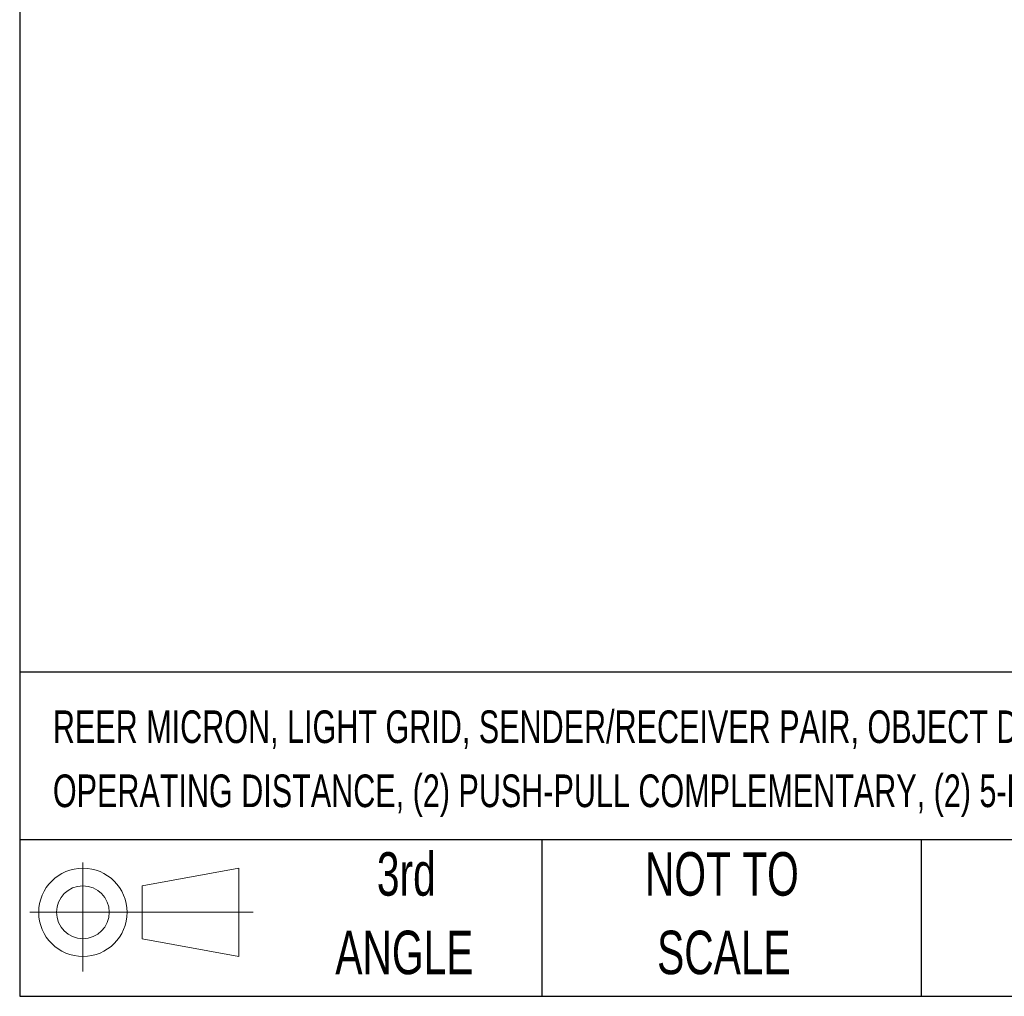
# Model space of a CAD drawing. Header units: inches. Extents: x 0.2 to 10.8, y 0.2 to 8.2.
# Tile 1 of 25: x 0.2 to 2.1, y 0.2 to 2.1. Entities that reach past the tile are written whole.
import ezdxf

# ---------------------------------------------------------------- set-up
doc = ezdxf.new("R2010")
doc.units = ezdxf.units.IN
doc.header["$MEASUREMENT"] = 0
doc.layers.add('TEXT', color=140, linetype='Continuous', lineweight=25)
doc.styles.add('SLDTEXTSTYLE0', font='TXT', dxfattribs={"width": 0.7})

# ---------------------------------------------------------------- blocks, each defined once
blk = doc.blocks.new('Block11')
at = {"color": 7, "linetype": 'Continuous', "lineweight": 18}
for p, q in [((0.1019, 0.2091), (0.1019, 0)), ((0.2157, 0.1641), (0.4006, 0.1981)), ((0.4006, 0.1981), (0.4006, 0.0288)), ((0.2157, 0.0628), (0.2157, 0.1641)), ((0, 0.1135), (0.4281, 0.1135)), ((0.2157, 0.0628), (0.4006, 0.0288))]:
    blk.add_line(p, q, dxfattribs=at)
for radius in [0.0846, 0.0506]:
    blk.add_circle((0.1019, 0.1135), radius, dxfattribs=at)
blk = doc.blocks.new('Block12')
at = {"color": 7, "linetype": 'Continuous'}
blk.add_blockref('Block11', (0, 0), dxfattribs=at)

msp = doc.modelspace()

# ---------------------------------------------------------------- linework, layer by layer
at = {"layer": 'TEXT'}
for p, q in [((0.25, 8.25), (0.25, 0.25)), ((10.75, 0.8711), (0.25, 0.8711)), ((10.75, 0.55), (0.25, 0.55)), ((1.25, 0.55), (1.25, 0.25)), ((1.9768, 0.55), (1.9768, 0.25)), ((0.25, 0.25), (10.75, 0.25))]:
    msp.add_line(p, q, dxfattribs=at)

# ---------------------------------------------------------------- block references
msp.add_blockref('Block12', (0.2692, 0.2974), dxfattribs=at)

# ---------------------------------------------------------------- texts
at = {"layer": 'TEXT', "style": 'SLDTEXTSTYLE0'}
for s, insert, char_height, attachment_point in [('REER MICRON, LIGHT GRID, SENDER/RECEIVER PAIR, OBJECT DETECTION, 10MM RESOLUTION, 440MM DETECTION HEIGHT, 0-10M', (0.3136, 0.7976), 0.0625, 1), ('OPERATING DISTANCE, (2) PUSH-PULL COMPLEMENTARY, (2) 5-PIN M12 QUICK-DISCONNECTS.', (0.3136, 0.6749), 0.0625, 1), ('3rd', (0.9906, 0.5261), 0.08333, 2), ('NOT TO', (1.5951, 0.5261), 0.08333, 2), ('ANGLE', (0.9868, 0.3757), 0.08333, 2), ('SCALE', (1.5989, 0.3757), 0.08333, 2)]:
    msp.add_mtext(s, dxfattribs=dict(at, insert=insert, char_height=char_height, attachment_point=attachment_point))

doc.saveas('drawing.dxf')
